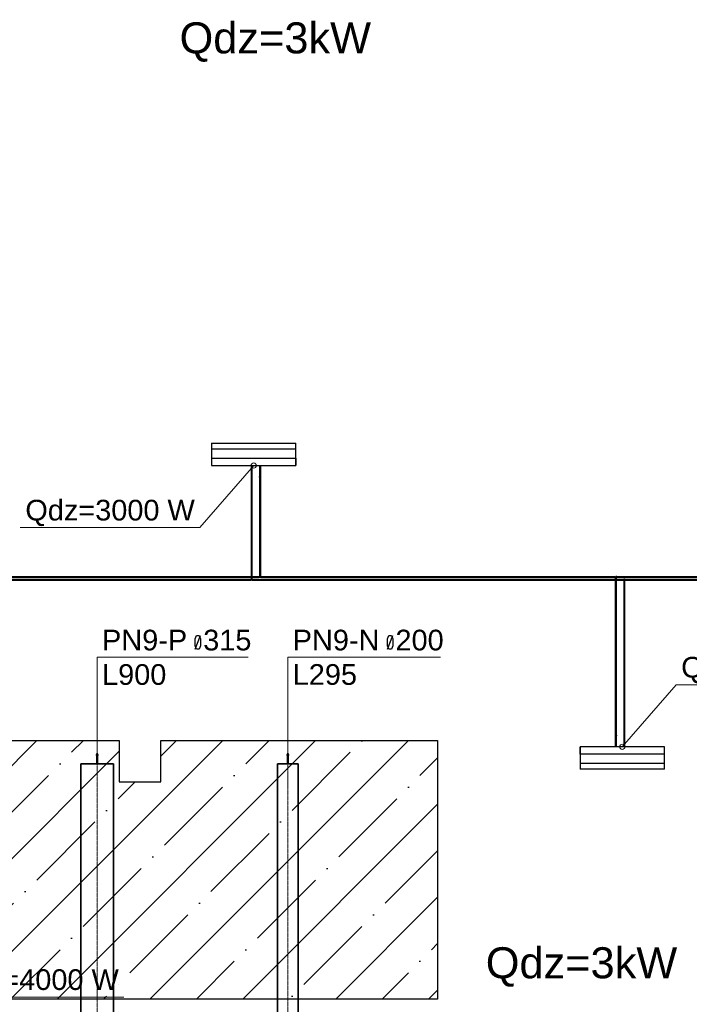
# Model space of a CAD drawing. Header units: millimetres. Extents: x -134161 to 355560, y -27497 to 30328.
# Tile 94 of 95: x 194906 to 201381, y -12609 to -3091. Entities that reach past the tile are written whole.
import ezdxf

# ---------------------------------------------------------------- set-up
doc = ezdxf.new("R2010")
doc.units = ezdxf.units.MM
for name, pattern in [('CenterLine', [17.2, 13, -2, 0.2, -2]), ('HIDDEN', [9.525, 6.35, -3.175]), ('UnderCeiling', [6.7, 4.2, -1, 0.5, -1])]:
    doc.linetypes.add(name, pattern=pattern)
for name, color, linetype in [('0000 RAKSTLAUKUMS - LAYOUT', 7, 'CONTINUOUS'), ('Dz1-Atpakalgaita', 7, 'CONTINUOUS'), ('Dz1-Fenkoils', 7, 'CONTINUOUS'), ('Dz1-Radiators', 7, 'CONTINUOUS'), ('Dz1-Teksts-', 7, 'CONTINUOUS'), ('Dz1-Turpgaita', 7, 'CONTINUOUS'), ('Vent-PN9-N', 7, 'CONTINUOUS'), ('Vent-PN9-N-Teksts-', 7, 'CONTINUOUS'), ('Vent-PN9-P', 7, 'CONTINUOUS'), ('Vent-PN9-P-Teksts-', 7, 'CONTINUOUS')]:
    doc.layers.add(name, color=color, linetype=linetype)
doc.layers.add('AVK-A_uzdevums', color=1, linetype='CONTINUOUS', lineweight=30)
doc.layers.add('AVK-K_uzdevums', color=6, linetype='CONTINUOUS', lineweight=30)
doc.styles.add('Arial', font='arial.ttf', dxfattribs={"height": 187.5})
doc.styles.add('PBL', font='arial.ttf')

# ---------------------------------------------------------------- blocks, each defined once
blk = doc.blocks.new('*U1356')
at = {"layer": 'Vent-PN9-P-Teksts-', "color": 7, "linetype": 'Continuous', "lineweight": 25}
for p, q in [((54852, 7606.7, 2700), (54864.5, 7641, 2700)), ((54852, 7507.3, 2700), (54904, 7639.9, 2700)), ((54864.5, 7641, 2700), (54891.4, 7641, 2700)), ((54891.4, 7641, 2700), (54904, 7606.7, 2700)), ((54852, 7540.4, 2700), (54852, 7606.7, 2700)), ((54864.5, 7507.3, 2700), (54852, 7540.4, 2700)), ((54904, 7540.4, 2700), (54891.4, 7507.3, 2700)), ((54904, 7606.7, 2700), (54904, 7540.4, 2700)), ((54891.4, 7507.3, 2700), (54864.5, 7507.3, 2700))]:
    blk.add_line(p, q, dxfattribs=at)
at = {"layer": 'Vent-PN9-P-Teksts-', "color": 7, "linetype": 'Continuous', "lineweight": 15}
for p, q in [((53904.8, 6398.6, 2700), (53904.8, 7431.6, 2700)), ((53904.8, 7431.6, 2700), (55364.9, 7431.6, 2700))]:
    blk.add_line(p, q, dxfattribs=at)
at = {"layer": 'Vent-PN9-P-Teksts-', "color": 7, "linetype": 'Continuous', "lineweight": 25, "style": 'Arial'}
for s, p in [('PN9-P  315', (53951.5, 7495.9, 2700)), ('L900', (53951.5, 7163, 2700))]:
    blk.add_text(s, height=200, dxfattribs=at).set_placement(p)
blk = doc.blocks.new('*U1360')
at = {"layer": 'Vent-PN9-P', "color": 5, "linetype": 'Continuous', "lineweight": 35}
for p, q in [((53904.8, 6498.6, 2700), (53895.8, 6478.6, 2700)), ((53895.8, 6478.6, 2700), (53901.8, 6478.6, 2700)), ((53901.8, 6478.6, 2700), (53901.8, 6398.6, 2700)), ((53913.8, 6478.6, 2700), (53904.8, 6498.6, 2700)), ((53907.8, 6398.6, 2700), (53907.8, 6478.6, 2700)), ((53907.8, 6478.6, 2700), (53913.8, 6478.6, 2700)), ((54062.3, 6398.6, 2700), (53747.3, 6398.6, 2700)), ((53901.8, 6398.6, 2700), (53907.8, 6398.6, 2700))]:
    blk.add_line(p, q, dxfattribs=at)
blk = doc.blocks.new('*U1361')
at = {"layer": 'Vent-PN9-P', "color": 5, "linetype": 'UnderCeiling', "lineweight": 35}
for p, q in [((53747.3, 1411.9, 2700), (53747.3, 6398.6, 2700)), ((54062.3, 1411.9, 2700), (54062.3, 6398.6, 2700))]:
    blk.add_line(p, q, dxfattribs=at)
at = {"layer": 'Vent-PN9-P', "color": 7, "linetype": 'CenterLine', "lineweight": 18}
blk.add_line((53904.8, 1411.9, 2700), (53904.8, 6398.6, 2700), dxfattribs=at)
blk = doc.blocks.new('*U1455')
at = {"layer": 'Vent-PN9-N-Teksts-', "color": 7, "linetype": 'Continuous', "lineweight": 25}
for p, q in [((56710.9, 7606.8, 2700), (56723.5, 7641, 2700)), ((56710.9, 7507.3, 2700), (56762.9, 7639.9, 2700)), ((56723.5, 7641, 2700), (56750.4, 7641, 2700)), ((56750.4, 7641, 2700), (56762.9, 7606.8, 2700)), ((56710.9, 7540.5, 2700), (56710.9, 7606.8, 2700)), ((56723.5, 7507.3, 2700), (56710.9, 7540.5, 2700)), ((56762.9, 7540.5, 2700), (56750.4, 7507.3, 2700)), ((56762.9, 7606.8, 2700), (56762.9, 7540.5, 2700)), ((56750.4, 7507.3, 2700), (56723.5, 7507.3, 2700))]:
    blk.add_line(p, q, dxfattribs=at)
at = {"layer": 'Vent-PN9-N-Teksts-', "color": 7, "linetype": 'Continuous', "lineweight": 15}
for p, q in [((55748.3, 6398.6, 2700), (55748.3, 7431.7, 2700)), ((55748.3, 7431.7, 2700), (57223.8, 7431.7, 2700))]:
    blk.add_line(p, q, dxfattribs=at)
at = {"layer": 'Vent-PN9-N-Teksts-', "color": 7, "linetype": 'Continuous', "lineweight": 25, "style": 'Arial'}
for s, p in [('PN9-N  200', (55795, 7495.9, 2700)), ('L295', (55795, 7163.3, 2700))]:
    blk.add_text(s, height=200, dxfattribs=at).set_placement(p)
blk = doc.blocks.new('*U1458')
at = {"layer": 'Vent-PN9-N', "color": 1, "linetype": 'Continuous', "lineweight": 35}
for p, q in [((55748.3, 6498.6, 2700), (55739.3, 6478.6, 2700)), ((55739.3, 6478.6, 2700), (55745.3, 6478.6, 2700)), ((55745.3, 6478.6, 2700), (55745.3, 6398.6, 2700)), ((55757.3, 6478.6, 2700), (55748.3, 6498.6, 2700)), ((55751.3, 6398.6, 2700), (55751.3, 6478.6, 2700)), ((55751.3, 6478.6, 2700), (55757.3, 6478.6, 2700)), ((55848.3, 6398.6, 2700), (55648.3, 6398.6, 2700)), ((55745.3, 6398.6, 2700), (55751.3, 6398.6, 2700))]:
    blk.add_line(p, q, dxfattribs=at)
blk = doc.blocks.new('*U1459')
at = {"layer": 'Vent-PN9-N', "color": 1, "linetype": 'UnderCeiling', "lineweight": 35}
for p, q in [((55648.3, 3622.4, 2700), (55648.3, 6398.6, 2700)), ((55848.3, 3622.4, 2700), (55848.3, 6398.6, 2700))]:
    blk.add_line(p, q, dxfattribs=at)
at = {"layer": 'Vent-PN9-N', "color": 7, "linetype": 'CenterLine', "lineweight": 18}
blk.add_line((55748.3, 3622.4, 2700), (55748.3, 6398.6, 2700), dxfattribs=at)
blk = doc.blocks.new('*U1835')
at = {"layer": 'Dz1-Atpakalgaita', "color": 6, "linetype": 'UnderCeiling', "lineweight": 25}
for p, q in [((52303.1, 8211.3, 2800), (55470.5, 8211.3, 2800)), ((52303.1, 8201.3, 2800), (55470.5, 8201.3, 2800))]:
    blk.add_line(p, q, dxfattribs=at)
blk = doc.blocks.new('*U1837')
at = {"layer": 'Dz1-Turpgaita', "color": 4, "linetype": 'UnderCeiling', "lineweight": 25}
for p, q in [((52329.3, 8180.3, 2800), (55393.3, 8180.3, 2800)), ((52329.3, 8174.3, 2800), (55393.3, 8174.3, 2800))]:
    blk.add_line(p, q, dxfattribs=at)
blk = doc.blocks.new('*U1846')
at = {"layer": 'Dz1-Atpakalgaita', "color": 6, "linetype": 'UnderCeiling', "lineweight": 25}
for p, q in [((55472.5, 8211.3, 2800), (55470.5, 8211.3, 2800)), ((55484.5, 8201.3, 2800), (55470.5, 8201.3, 2800)), ((55472.5, 8211.3, 2800), (55472.8, 8210.9, 2801.9)), ((55472.8, 8210.9, 2801.9), (55473.9, 8209.8, 2803.5)), ((55473.9, 8209.8, 2803.5), (55475.5, 8208.2, 2804.6)), ((55475.5, 8208.2, 2804.6), (55477.5, 8206.3, 2805)), ((55477.5, 8206.3, 2805), (55479.4, 8208.2, 2804.6)), ((55479.4, 8208.2, 2804.6), (55481, 8209.8, 2803.5)), ((55481, 8209.8, 2803.5), (55482.1, 8210.9, 2801.9)), ((55482.1, 8210.9, 2801.9), (55482.5, 8211.3, 2800))]:
    blk.add_line(p, q, dxfattribs=at)
at = {"layer": 'Dz1-Atpakalgaita', "color": 6, "linetype": 'UnderCeiling', "lineweight": 25, "extrusion": (-1, 0, 0)}
for centre in [(55470.5, 8206.3, 2800), (55484.5, 8206.3, 2800)]:
    blk.add_ellipse(centre, major_axis=(0, -5), ratio=1, start_param=0, end_param=3.141593, dxfattribs=at)
at = {"layer": 'Dz1-Atpakalgaita', "color": 6, "linetype": 'UnderCeiling', "lineweight": 25}
blk.add_ellipse((55471, 8212.8, 2800), major_axis=(0, -1.5), ratio=1, start_param=0, end_param=1.570796, dxfattribs=at)
at = {"layer": 'Dz1-Atpakalgaita', "color": 6, "linetype": 'UnderCeiling', "lineweight": 25, "extrusion": (0, 1, 0)}
blk.add_ellipse((55477.5, 8212.8, 2800), major_axis=(-5, 0), ratio=1, start_param=0, end_param=3.141593, dxfattribs=at)
at = {"layer": 'Dz1-Atpakalgaita', "color": 6, "linetype": 'UnderCeiling', "lineweight": 25, "extrusion": (0, 0, -1)}
blk.add_ellipse((55484, 8212.8, 2800), major_axis=(0, -1.5), ratio=1, start_param=0, end_param=1.570796, dxfattribs=at)
blk = doc.blocks.new('*U1847')
at = {"layer": 'Dz1-Atpakalgaita', "color": 6, "linetype": 'UnderCeiling', "lineweight": 25}
for p, q in [((55484.5, 8211.3, 2800), (58914.6, 8211.3, 2800)), ((55484.5, 8201.3, 2800), (58914.6, 8201.3, 2800))]:
    blk.add_line(p, q, dxfattribs=at)
blk = doc.blocks.new('*U1848')
at = {"layer": 'Dz1-Turpgaita', "color": 4, "linetype": 'UnderCeiling', "lineweight": 25}
for p, q in [((55394.5, 8180.3, 2800), (55393.3, 8180.3, 2800)), ((55401.7, 8174.3, 2800), (55393.3, 8174.3, 2800)), ((55394.5, 8180.3, 2800), (55394.7, 8180, 2801.1)), ((55394.7, 8180, 2801.1), (55395.3, 8179.4, 2802.1)), ((55395.3, 8179.4, 2802.1), (55396.3, 8178.4, 2802.8)), ((55396.3, 8178.4, 2802.8), (55397.5, 8177.3, 2803)), ((55397.5, 8177.3, 2803), (55398.6, 8178.4, 2802.8)), ((55398.6, 8178.4, 2802.8), (55399.6, 8179.4, 2802.1)), ((55399.6, 8179.4, 2802.1), (55400.2, 8180, 2801.1)), ((55400.2, 8180, 2801.1), (55400.5, 8180.3, 2800))]:
    blk.add_line(p, q, dxfattribs=at)
at = {"layer": 'Dz1-Turpgaita', "color": 4, "linetype": 'UnderCeiling', "lineweight": 25, "extrusion": (-1, 0, 0)}
for centre in [(55393.3, 8177.3, 2800), (55401.7, 8177.3, 2800)]:
    blk.add_ellipse(centre, major_axis=(0, -3), ratio=1, start_param=0, end_param=3.141593, dxfattribs=at)
at = {"layer": 'Dz1-Turpgaita', "color": 4, "linetype": 'UnderCeiling', "lineweight": 25}
blk.add_ellipse((55393.6, 8181.2, 2800), major_axis=(0, -0.9), ratio=1, start_param=0, end_param=1.570796, dxfattribs=at)
at = {"layer": 'Dz1-Turpgaita', "color": 4, "linetype": 'UnderCeiling', "lineweight": 25, "extrusion": (0, 1, 0)}
blk.add_ellipse((55397.5, 8181.3, 2800), major_axis=(-3, 0), ratio=1, start_param=0, end_param=3.141593, dxfattribs=at)
at = {"layer": 'Dz1-Turpgaita', "color": 4, "linetype": 'UnderCeiling', "lineweight": 25, "extrusion": (0, 0, -1)}
blk.add_ellipse((55401.4, 8181.2, 2800), major_axis=(0, -0.9), ratio=1, start_param=0, end_param=1.570796, dxfattribs=at)
blk = doc.blocks.new('*U1849')
at = {"layer": 'Dz1-Turpgaita', "color": 4, "linetype": 'UnderCeiling', "lineweight": 25}
for p, q in [((55401.7, 8180.3, 2800), (58997.4, 8180.3, 2800)), ((55401.7, 8174.3, 2800), (58997.4, 8174.3, 2800))]:
    blk.add_line(p, q, dxfattribs=at)
blk = doc.blocks.new('*U1850')
at = {"layer": 'Dz1-Atpakalgaita', "color": 6, "linetype": 'UnderCeiling', "lineweight": 25}
for p, q in [((58928.6, 8211.3, 2800), (58914.6, 8211.3, 2800)), ((58917, 8201.6, 2801.9), (58916.6, 8201.3, 2800)), ((58918, 8202.7, 2803.5), (58917, 8201.6, 2801.9)), ((58919.7, 8204.4, 2804.6), (58918, 8202.7, 2803.5)), ((58921.6, 8206.3, 2805), (58919.7, 8204.4, 2804.6)), ((58923.5, 8204.4, 2804.6), (58921.6, 8206.3, 2805)), ((58925.1, 8202.7, 2803.5), (58923.5, 8204.4, 2804.6)), ((58926.2, 8201.6, 2801.9), (58925.1, 8202.7, 2803.5)), ((58926.6, 8201.3, 2800), (58926.2, 8201.6, 2801.9)), ((58928.6, 8201.3, 2800), (58926.6, 8201.3, 2800))]:
    blk.add_line(p, q, dxfattribs=at)
at = {"layer": 'Dz1-Atpakalgaita', "color": 6, "linetype": 'UnderCeiling', "lineweight": 25, "extrusion": (-1, 0, 0)}
for centre in [(58914.6, 8206.3, 2800), (58928.6, 8206.3, 2800)]:
    blk.add_ellipse(centre, major_axis=(0, -5), ratio=1, start_param=0, end_param=3.141593, dxfattribs=at)
at = {"layer": 'Dz1-Atpakalgaita', "color": 6, "linetype": 'UnderCeiling', "lineweight": 25, "extrusion": (0, 0, -1)}
blk.add_ellipse((58915.1, 8199.8, 2800), major_axis=(0, 1.5), ratio=1, start_param=0, end_param=1.570796, dxfattribs=at)
at = {"layer": 'Dz1-Atpakalgaita', "color": 6, "linetype": 'UnderCeiling', "lineweight": 25, "extrusion": (0, -1, 0)}
blk.add_ellipse((58921.6, 8199.8, 2800), major_axis=(5, 0), ratio=1, start_param=0, end_param=3.141593, dxfattribs=at)
at = {"layer": 'Dz1-Atpakalgaita', "color": 6, "linetype": 'UnderCeiling', "lineweight": 25}
blk.add_ellipse((58928.1, 8199.8, 2800), major_axis=(0, 1.5), ratio=1, start_param=0, end_param=1.570796, dxfattribs=at)
blk = doc.blocks.new('*U1851')
at = {"layer": 'Dz1-Atpakalgaita', "color": 6, "linetype": 'UnderCeiling', "lineweight": 25}
for p, q in [((58928.6, 8211.3, 2800), (61616.7, 8211.3, 2800)), ((58928.6, 8201.3, 2800), (61616.7, 8201.3, 2800))]:
    blk.add_line(p, q, dxfattribs=at)
blk = doc.blocks.new('*U1852')
at = {"layer": 'Dz1-Turpgaita', "color": 4, "linetype": 'UnderCeiling', "lineweight": 25}
for p, q in [((59005.8, 8180.3, 2800), (58997.4, 8180.3, 2800)), ((58998.8, 8174.5, 2801.1), (58998.6, 8174.3, 2800)), ((58999.5, 8175.1, 2802.1), (58998.8, 8174.5, 2801.1)), ((59000.4, 8176.1, 2802.8), (58999.5, 8175.1, 2802.1)), ((59001.6, 8177.3, 2803), (59000.4, 8176.1, 2802.8)), ((59002.7, 8176.1, 2802.8), (59001.6, 8177.3, 2803)), ((59003.7, 8175.1, 2802.1), (59002.7, 8176.1, 2802.8)), ((59004.4, 8174.5, 2801.1), (59003.7, 8175.1, 2802.1)), ((59004.6, 8174.3, 2800), (59004.4, 8174.5, 2801.1)), ((59005.8, 8174.3, 2800), (59004.6, 8174.3, 2800))]:
    blk.add_line(p, q, dxfattribs=at)
at = {"layer": 'Dz1-Turpgaita', "color": 4, "linetype": 'UnderCeiling', "lineweight": 25, "extrusion": (-1, 0, 0)}
for centre in [(58997.4, 8177.3, 2800), (59005.8, 8177.3, 2800)]:
    blk.add_ellipse(centre, major_axis=(0, -3), ratio=1, start_param=0, end_param=3.141593, dxfattribs=at)
at = {"layer": 'Dz1-Turpgaita', "color": 4, "linetype": 'UnderCeiling', "lineweight": 25, "extrusion": (0, 0, -1)}
blk.add_ellipse((58997.7, 8173.4, 2800), major_axis=(0, 0.9), ratio=1, start_param=0, end_param=1.570796, dxfattribs=at)
at = {"layer": 'Dz1-Turpgaita', "color": 4, "linetype": 'UnderCeiling', "lineweight": 25, "extrusion": (0, -1, 0)}
blk.add_ellipse((59001.6, 8173.3, 2800), major_axis=(3, 0), ratio=1, start_param=0, end_param=3.141593, dxfattribs=at)
at = {"layer": 'Dz1-Turpgaita', "color": 4, "linetype": 'UnderCeiling', "lineweight": 25}
blk.add_ellipse((59005.5, 8173.4, 2800), major_axis=(0, 0.9), ratio=1, start_param=0, end_param=1.570796, dxfattribs=at)
blk = doc.blocks.new('*U1853')
at = {"layer": 'Dz1-Turpgaita', "color": 4, "linetype": 'UnderCeiling', "lineweight": 25}
for p, q in [((59005.8, 8180.3, 2800), (61699.5, 8180.3, 2800)), ((59005.8, 8174.3, 2800), (61699.5, 8174.3, 2800))]:
    blk.add_line(p, q, dxfattribs=at)
blk = doc.blocks.new('*U1864')
at = {"layer": 'Dz1-Teksts-', "color": 7, "linetype": 'Continuous', "lineweight": 0}
for p, q in [((52122.6, 5254, 2500), (52424.9, 4144.7, 2500)), ((52424.9, 4144.7, 2500), (54163.5, 4144.7, 2500))]:
    blk.add_line(p, q, dxfattribs=at)
at = {"layer": 'Dz1-Teksts-', "color": 7, "linetype": 'Continuous', "lineweight": 0, "extrusion": (0, 0, -1)}
blk.add_circle((-52122.6, 5254, -2500), 25, dxfattribs=at)
at = {"layer": 'Dz1-Teksts-', "color": 7, "linetype": 'Continuous', "lineweight": 0, "style": 'Arial'}
blk.add_text('Qdz=4000 W', height=200, dxfattribs=at).set_placement((52475, 4213.6, 2500))
blk = doc.blocks.new('*U2009')
at = {"layer": 'Dz1-Teksts-', "color": 7, "linetype": 'Continuous', "lineweight": 0}
for p, q in [((58981.6, 6564.6, 2200), (59500.8, 7164.3, 2200)), ((59500.8, 7164.3, 2200), (61239.4, 7164.3, 2200))]:
    blk.add_line(p, q, dxfattribs=at)
at = {"layer": 'Dz1-Teksts-', "color": 7, "linetype": 'Continuous', "lineweight": 0, "extrusion": (0, 0, -1)}
blk.add_circle((-58981.6, 6564.6, -2200), 25, dxfattribs=at)
at = {"layer": 'Dz1-Teksts-', "color": 7, "linetype": 'Continuous', "lineweight": 0, "style": 'Arial'}
blk.add_text('Qdz=3000 W', height=200, dxfattribs=at).set_placement((59550.9, 7233.2, 2200))
blk = doc.blocks.new('*U2010')
at = {"layer": 'Dz1-Atpakalgaita', "color": 6, "linetype": 'UnderCeiling', "lineweight": 25}
for p, q in [((58916.6, 6688.6, 2800), (58916.6, 8199.8, 2800)), ((58926.6, 6688.6, 2800), (58926.6, 8199.8, 2800))]:
    blk.add_line(p, q, dxfattribs=at)
blk = doc.blocks.new('*U2011')
at = {"layer": 'Dz1-Turpgaita', "color": 4, "linetype": 'UnderCeiling', "lineweight": 25}
for p, q in [((58998.6, 6682.6, 2800), (58998.6, 8173.3, 2800)), ((59004.6, 6682.6, 2800), (59004.6, 8173.3, 2800))]:
    blk.add_line(p, q, dxfattribs=at)
blk = doc.blocks.new('*U2012')
at = {"layer": 'Dz1-Atpakalgaita', "color": 6, "linetype": 'UnderCeiling', "lineweight": 25, "extrusion": (0, 1, 0)}
blk.add_ellipse((58921.6, 6688.6, 2800), major_axis=(-5, 0), ratio=1, start_param=0, end_param=3.141593, dxfattribs=at)
at = {"layer": 'Dz1-Atpakalgaita', "color": 6, "linetype": 'UnderCeiling', "lineweight": 25, "extrusion": (-1, 0, 0)}
for centre in [(58916.6, 6688.6, 2785), (58926.6, 6688.6, 2785)]:
    blk.add_ellipse(centre, major_axis=(0, -15), ratio=1, start_param=0, end_param=1.570796, dxfattribs=at)
at = {"layer": 'Dz1-Atpakalgaita', "color": 7, "linetype": 'HIDDEN', "lineweight": -3, "extrusion": (0, 0, -1)}
blk.add_ellipse((58921.6, 6673.6, 2785), major_axis=(-5, 0), ratio=1, start_param=0, end_param=3.141593, dxfattribs=at)
at = {"layer": 'Dz1-Atpakalgaita', "color": 6, "linetype": 'UnderCeiling', "lineweight": 25, "extrusion": (0, 0, -1)}
blk.add_ellipse((58921.6, 6673.6, 2785), major_axis=(5, 0), ratio=1, start_param=0, end_param=3.141593, dxfattribs=at)
blk = doc.blocks.new('*U2013')
at = {"layer": 'Dz1-Atpakalgaita', "color": 7, "linetype": 'Continuous', "lineweight": -3}
for p, q in [((58921.6, 6673.6, 2378.5), (58921.6, 6673.6, 2377.5)), ((58921.6, 6673.6, 2628.5), (58921.6, 6673.6, 2627.5))]:
    blk.add_line(p, q, dxfattribs=at)
blk = doc.blocks.new('*U2014')
at = {"layer": 'Dz1-Turpgaita', "color": 4, "linetype": 'UnderCeiling', "lineweight": 25, "extrusion": (0, 1, 0)}
blk.add_ellipse((59001.6, 6682.6, 2800), major_axis=(-3, 0), ratio=1, start_param=0, end_param=3.141593, dxfattribs=at)
at = {"layer": 'Dz1-Turpgaita', "color": 4, "linetype": 'UnderCeiling', "lineweight": 25, "extrusion": (-1, 0, 0)}
for centre in [(58998.6, 6682.6, 2791), (59004.6, 6682.6, 2791)]:
    blk.add_ellipse(centre, major_axis=(0, -9), ratio=1, start_param=0, end_param=1.570796, dxfattribs=at)
at = {"layer": 'Dz1-Turpgaita', "color": 7, "linetype": 'HIDDEN', "lineweight": -3, "extrusion": (0, 0, -1)}
blk.add_ellipse((59001.6, 6673.6, 2791), major_axis=(-3, 0), ratio=1, start_param=0, end_param=3.141593, dxfattribs=at)
at = {"layer": 'Dz1-Turpgaita', "color": 4, "linetype": 'UnderCeiling', "lineweight": 25, "extrusion": (0, 0, -1)}
blk.add_ellipse((59001.6, 6673.6, 2791), major_axis=(3, 0), ratio=1, start_param=0, end_param=3.141593, dxfattribs=at)
blk = doc.blocks.new('*U2015')
at = {"layer": 'Dz1-Turpgaita', "color": 7, "linetype": 'Continuous', "lineweight": -3}
for p, q in [((59001.6, 6673.6, 2372.5), (59001.6, 6673.6, 2371.5)), ((59001.6, 6673.6, 2622.5), (59001.6, 6673.6, 2621.5))]:
    blk.add_line(p, q, dxfattribs=at)
blk = doc.blocks.new('*U2016')
at = {"layer": 'Dz1-Turpgaita', "color": 4, "linetype": 'UnderCeiling', "lineweight": 25, "extrusion": (1, 0, 0)}
for centre in [(58998.6, 6664.6, 2122.5), (59004.6, 6664.6, 2122.5)]:
    blk.add_ellipse(centre, major_axis=(0, 0, -9), ratio=1, start_param=0, end_param=1.570796, dxfattribs=at)
at = {"layer": 'Dz1-Turpgaita', "color": 4, "linetype": 'UnderCeiling', "lineweight": 25, "extrusion": (0, -1, 0)}
blk.add_ellipse((59001.6, 6664.6, 2113.5), major_axis=(3, 0), ratio=1, start_param=0, end_param=3.141593, dxfattribs=at)
blk = doc.blocks.new('*U2017')
at = {"layer": 'Dz1-Turpgaita', "color": 4, "linetype": 'UnderCeiling', "lineweight": 25}
for p, q in [((58998.6, 6564.6, 2113.5), (58998.6, 6664.6, 2113.5)), ((59004.6, 6564.6, 2113.5), (59004.6, 6664.6, 2113.5))]:
    blk.add_line(p, q, dxfattribs=at)
blk = doc.blocks.new('*U2018')
at = {"layer": 'Dz1-Atpakalgaita', "color": 6, "linetype": 'UnderCeiling', "lineweight": 25, "extrusion": (1, 0, 0)}
for centre in [(58916.6, 6658.6, 2128.5), (58926.6, 6658.6, 2128.5)]:
    blk.add_ellipse(centre, major_axis=(0, 0, -15), ratio=1, start_param=0, end_param=1.570796, dxfattribs=at)
at = {"layer": 'Dz1-Atpakalgaita', "color": 6, "linetype": 'UnderCeiling', "lineweight": 25, "extrusion": (0, -1, 0)}
blk.add_ellipse((58921.6, 6658.6, 2113.5), major_axis=(5, 0), ratio=1, start_param=0, end_param=3.141593, dxfattribs=at)
blk = doc.blocks.new('*U2019')
at = {"layer": 'Dz1-Atpakalgaita', "color": 6, "linetype": 'UnderCeiling', "lineweight": 25}
for p, q in [((58916.6, 6564.6, 2113.5), (58916.6, 6658.6, 2113.5)), ((58926.6, 6564.6, 2113.5), (58926.6, 6658.6, 2113.5))]:
    blk.add_line(p, q, dxfattribs=at)
blk = doc.blocks.new('*U2020')
at = {"layer": 'Dz1-Radiators', "color": 7, "linetype": 'Continuous', "lineweight": -3}
blk.add_line((59001.6, 6564.6, 2113.5), (59001.6, 6564.6, 2112.5), dxfattribs=at)
blk = doc.blocks.new('*U2021')
at = {"layer": 'Dz1-Fenkoils', "color": 7, "linetype": 'HIDDEN', "lineweight": -3}
for p, q in [((58574.1, 6492.2, 2060.7), (58574.1, 6564.6, 2057.5)), ((58574.1, 6564.6, 2057.5), (58574.1, 6564.6, 2342.5)), ((59389.1, 6564.6, 2342.5), (59389.1, 6564.6, 2057.5)), ((58574.1, 6347.6, 2309.2), (58574.1, 6347.6, 2128.8)), ((59389.1, 6347.6, 2128.8), (59389.1, 6347.6, 2309.2))]:
    blk.add_line(p, q, dxfattribs=at)
at = {"layer": 'Dz1-Fenkoils', "color": 7, "linetype": 'Continuous', "lineweight": -3}
for p, q in [((59389.1, 6564.6, 2342.5), (58574.1, 6564.6, 2342.5)), ((58574.1, 6564.6, 2342.5), (58574.1, 6492.2, 2342.5)), ((59389.1, 6492.2, 2342.5), (58574.1, 6492.2, 2342.5)), ((58574.1, 6492.2, 2342.5), (58574.1, 6401.8, 2328.2)), ((59389.1, 6492.2, 2342.5), (59389.1, 6564.6, 2342.5)), ((59389.1, 6401.8, 2328.2), (59389.1, 6492.2, 2342.5)), ((59389.1, 6401.8, 2328.2), (58574.1, 6401.8, 2328.2)), ((58574.1, 6401.8, 2328.2), (58574.1, 6347.6, 2309.2)), ((59389.1, 6347.6, 2309.2), (59389.1, 6401.8, 2328.2)), ((59389.1, 6347.6, 2309.2), (58574.1, 6347.6, 2309.2))]:
    blk.add_line(p, q, dxfattribs=at)
blk = doc.blocks.new('*U2048')
at = {"layer": 'Dz1-Teksts-', "color": 7, "linetype": 'Continuous', "lineweight": 0}
for p, q in [((55417.5, 9282.7, 2200), (54898.3, 8682.9, 2200)), ((54898.3, 8682.9, 2200), (53159.6, 8682.9, 2200))]:
    blk.add_line(p, q, dxfattribs=at)
at = {"layer": 'Dz1-Teksts-', "color": 7, "linetype": 'Continuous', "lineweight": 0, "extrusion": (0, 0, -1)}
blk.add_circle((-55417.5, 9282.7, -2200), 25, dxfattribs=at)
at = {"layer": 'Dz1-Teksts-', "color": 7, "linetype": 'Continuous', "lineweight": 0, "style": 'Arial'}
blk.add_text('Qdz=3000 W', height=200, dxfattribs=at).set_placement((53209.7, 8751.8, 2200))
blk = doc.blocks.new('*U2049')
at = {"layer": 'Dz1-Atpakalgaita', "color": 6, "linetype": 'UnderCeiling', "lineweight": 25}
for p, q in [((55472.5, 9158.6, 2800), (55472.5, 8212.8, 2800)), ((55482.5, 9158.6, 2800), (55482.5, 8212.8, 2800))]:
    blk.add_line(p, q, dxfattribs=at)
blk = doc.blocks.new('*U2050')
at = {"layer": 'Dz1-Turpgaita', "color": 4, "linetype": 'UnderCeiling', "lineweight": 25}
for p, q in [((55394.5, 9164.6, 2800), (55394.5, 8181.3, 2800)), ((55400.5, 9164.6, 2800), (55400.5, 8181.3, 2800))]:
    blk.add_line(p, q, dxfattribs=at)
blk = doc.blocks.new('*U2051')
at = {"layer": 'Dz1-Atpakalgaita', "color": 6, "linetype": 'UnderCeiling', "lineweight": 25, "extrusion": (0, 0, -1)}
blk.add_ellipse((55477.5, 9173.6, 2785), major_axis=(-5, 0), ratio=1, start_param=0, end_param=3.141593, dxfattribs=at)
at = {"layer": 'Dz1-Atpakalgaita', "color": 7, "linetype": 'HIDDEN', "lineweight": -3, "extrusion": (0, 0, -1)}
blk.add_ellipse((55477.5, 9173.6, 2785), major_axis=(5, 0), ratio=1, start_param=0, end_param=3.141593, dxfattribs=at)
at = {"layer": 'Dz1-Atpakalgaita', "color": 6, "linetype": 'UnderCeiling', "lineweight": 25, "extrusion": (1, 0, 0)}
for centre in [(55472.5, 9158.6, 2785), (55482.5, 9158.6, 2785)]:
    blk.add_ellipse(centre, major_axis=(0, 15), ratio=1, start_param=0, end_param=1.570796, dxfattribs=at)
at = {"layer": 'Dz1-Atpakalgaita', "color": 6, "linetype": 'UnderCeiling', "lineweight": 25, "extrusion": (0, -1, 0)}
blk.add_ellipse((55477.5, 9158.6, 2800), major_axis=(5, 0), ratio=1, start_param=0, end_param=3.141593, dxfattribs=at)
blk = doc.blocks.new('*U2052')
at = {"layer": 'Dz1-Atpakalgaita', "color": 7, "linetype": 'Continuous', "lineweight": -3}
for p, q in [((55477.5, 9173.6, 2378.5), (55477.5, 9173.6, 2377.5)), ((55477.5, 9173.6, 2628.5), (55477.5, 9173.6, 2627.5))]:
    blk.add_line(p, q, dxfattribs=at)
blk = doc.blocks.new('*U2053')
at = {"layer": 'Dz1-Turpgaita', "color": 4, "linetype": 'UnderCeiling', "lineweight": 25, "extrusion": (0, 0, -1)}
blk.add_ellipse((55397.5, 9173.6, 2791), major_axis=(-3, 0), ratio=1, start_param=0, end_param=3.141593, dxfattribs=at)
at = {"layer": 'Dz1-Turpgaita', "color": 7, "linetype": 'HIDDEN', "lineweight": -3, "extrusion": (0, 0, -1)}
blk.add_ellipse((55397.5, 9173.6, 2791), major_axis=(3, 0), ratio=1, start_param=0, end_param=3.141593, dxfattribs=at)
at = {"layer": 'Dz1-Turpgaita', "color": 4, "linetype": 'UnderCeiling', "lineweight": 25, "extrusion": (1, 0, 0)}
for centre in [(55394.5, 9164.6, 2791), (55400.5, 9164.6, 2791)]:
    blk.add_ellipse(centre, major_axis=(0, 9), ratio=1, start_param=0, end_param=1.570796, dxfattribs=at)
at = {"layer": 'Dz1-Turpgaita', "color": 4, "linetype": 'UnderCeiling', "lineweight": 25, "extrusion": (0, -1, 0)}
blk.add_ellipse((55397.5, 9164.6, 2800), major_axis=(3, 0), ratio=1, start_param=0, end_param=3.141593, dxfattribs=at)
blk = doc.blocks.new('*U2054')
at = {"layer": 'Dz1-Turpgaita', "color": 7, "linetype": 'Continuous', "lineweight": -3}
for p, q in [((55397.5, 9173.6, 2372.5), (55397.5, 9173.6, 2371.5)), ((55397.5, 9173.6, 2622.5), (55397.5, 9173.6, 2621.5))]:
    blk.add_line(p, q, dxfattribs=at)
blk = doc.blocks.new('*U2055')
at = {"layer": 'Dz1-Turpgaita', "color": 4, "linetype": 'UnderCeiling', "lineweight": 25, "extrusion": (0, 1, 0)}
blk.add_ellipse((55397.5, 9182.6, 2113.5), major_axis=(-3, 0), ratio=1, start_param=0, end_param=3.141593, dxfattribs=at)
at = {"layer": 'Dz1-Turpgaita', "color": 4, "linetype": 'UnderCeiling', "lineweight": 25, "extrusion": (-1, 0, 0)}
for centre in [(55394.5, 9182.6, 2122.5), (55400.5, 9182.6, 2122.5)]:
    blk.add_ellipse(centre, major_axis=(0, 0, -9), ratio=1, start_param=0, end_param=1.570796, dxfattribs=at)
blk = doc.blocks.new('*U2056')
at = {"layer": 'Dz1-Turpgaita', "color": 4, "linetype": 'UnderCeiling', "lineweight": 25}
for p, q in [((55394.5, 9282.7, 2113.5), (55394.5, 9182.6, 2113.5)), ((55400.5, 9282.7, 2113.5), (55400.5, 9182.6, 2113.5))]:
    blk.add_line(p, q, dxfattribs=at)
blk = doc.blocks.new('*U2057')
at = {"layer": 'Dz1-Atpakalgaita', "color": 6, "linetype": 'UnderCeiling', "lineweight": 25, "extrusion": (0, 1, 0)}
blk.add_ellipse((55477.5, 9188.6, 2113.5), major_axis=(-5, 0), ratio=1, start_param=0, end_param=3.141593, dxfattribs=at)
at = {"layer": 'Dz1-Atpakalgaita', "color": 6, "linetype": 'UnderCeiling', "lineweight": 25, "extrusion": (-1, 0, 0)}
for centre in [(55472.5, 9188.6, 2128.5), (55482.5, 9188.6, 2128.5)]:
    blk.add_ellipse(centre, major_axis=(0, 0, -15), ratio=1, start_param=0, end_param=1.570796, dxfattribs=at)
blk = doc.blocks.new('*U2058')
at = {"layer": 'Dz1-Atpakalgaita', "color": 6, "linetype": 'UnderCeiling', "lineweight": 25}
for p, q in [((55472.5, 9282.7, 2113.5), (55472.5, 9188.6, 2113.5)), ((55482.5, 9282.7, 2113.5), (55482.5, 9188.6, 2113.5))]:
    blk.add_line(p, q, dxfattribs=at)
blk = doc.blocks.new('*U2059')
at = {"layer": 'Dz1-Radiators', "color": 7, "linetype": 'Continuous', "lineweight": -3}
blk.add_line((55397.5, 9282.7, 2113.5), (55397.5, 9282.7, 2112.5), dxfattribs=at)
blk = doc.blocks.new('*U2060')
at = {"layer": 'Dz1-Fenkoils', "color": 7, "linetype": 'HIDDEN', "lineweight": -3}
for p, q in [((55010, 9499.7, 2128.8), (55010, 9499.7, 2309.2)), ((55825, 9499.7, 2309.2), (55825, 9499.7, 2128.8)), ((55825, 9355, 2060.7), (55825, 9282.7, 2057.5)), ((55010, 9282.7, 2342.5), (55010, 9282.7, 2057.5)), ((55825, 9282.7, 2057.5), (55825, 9282.7, 2342.5))]:
    blk.add_line(p, q, dxfattribs=at)
at = {"layer": 'Dz1-Fenkoils', "color": 7, "linetype": 'Continuous', "lineweight": -3}
for p, q in [((55010, 9499.7, 2309.2), (55010, 9445.4, 2328.2)), ((55010, 9499.7, 2309.2), (55825, 9499.7, 2309.2)), ((55010, 9445.4, 2328.2), (55010, 9355, 2342.5)), ((55010, 9445.4, 2328.2), (55825, 9445.4, 2328.2)), ((55825, 9445.4, 2328.2), (55825, 9499.7, 2309.2)), ((55825, 9355, 2342.5), (55825, 9445.4, 2328.2)), ((55010, 9355, 2342.5), (55010, 9282.7, 2342.5)), ((55010, 9355, 2342.5), (55825, 9355, 2342.5)), ((55825, 9282.7, 2342.5), (55825, 9355, 2342.5)), ((55010, 9282.7, 2342.5), (55825, 9282.7, 2342.5))]:
    blk.add_line(p, q, dxfattribs=at)

msp = doc.modelspace()

# ---------------------------------------------------------------- hatches: boundary and pattern name
at = {"layer": 'AVK-A_uzdevums'}
h = msp.add_hatch(dxfattribs=at)
h.set_pattern_fill('ANSI35', color=256, scale=100)
h.set_pattern_definition([(45, (141751.17, -16683.6), (-449.013, 449.013), []), (45, (142200.2, -16683.6), (-449.013, 449.013), [793.75, -158.75, 0, -158.75])])
h.paths.add_polyline_path([(178482.4, -10425.4), (179011.5, -10425.4), (179011.5, -10058.6), (183368.3, -10058.6), (183368.3, -10379.5), (185029.9, -10379.5), (185029.9, -10157.3), (190057, -10157.3), (190057, -10457.1), (190459.2, -10457.1), (190459.2, -10058.6), (195867.3, -10058.6), (195867.3, -10457.1), (196269.4, -10457.1), (196269.4, -10058.6), (198947, -10058.6), (198947, -12558.6), (178482.4, -12558.6)])

# ---------------------------------------------------------------- linework, layer by layer
msp.add_lwpolyline([(178482.4, -10425.4), (179011.5, -10425.4), (179011.5, -10058.6), (183368.3, -10058.6), (183368.3, -10379.5), (185029.9, -10379.5), (185029.9, -10157.3), (190057, -10157.3), (190057, -10457.1), (190459.2, -10457.1), (190459.2, -10058.6), (195867.3, -10058.6), (195867.3, -10457.1), (196269.4, -10457.1), (196269.4, -10058.6), (198947, -10058.6), (198947, -12558.6), (178482.4, -12558.6)], close=True, dxfattribs=at)

# ---------------------------------------------------------------- block references
at = {"layer": 'Dz1-Atpakalgaita'}
for name in ['*U2058', '*U2057', '*U2051', '*U2052', '*U2049', '*U1835', '*U1846', '*U1847', '*U1850', '*U2010', '*U1851', '*U2012', '*U2018', '*U2019', '*U2013']:
    msp.add_blockref(name, (141751.2, -16683.6), dxfattribs=at)
at = {"layer": 'Dz1-Fenkoils'}
for name in ['*U2060', '*U2021']:
    msp.add_blockref(name, (141751.2, -16683.6), dxfattribs=at)
at = {"layer": 'Dz1-Radiators'}
for name in ['*U2059', '*U2020']:
    msp.add_blockref(name, (141751.2, -16683.6), dxfattribs=at)
at = {"layer": 'Dz1-Teksts-'}
for name in ['*U2048', '*U2009', '*U1864']:
    msp.add_blockref(name, (141751.2, -16683.6), dxfattribs=at)
at = {"layer": 'Dz1-Turpgaita'}
for name in ['*U2056', '*U2055', '*U2053', '*U2050', '*U2054', '*U1837', '*U1848', '*U1849', '*U1852', '*U2011', '*U1853', '*U2014', '*U2016', '*U2017', '*U2015']:
    msp.add_blockref(name, (141751.2, -16683.6), dxfattribs=at)
at = {"layer": 'Vent-PN9-N'}
for name in ['*U1458', '*U1459']:
    msp.add_blockref(name, (141751.2, -16683.6), dxfattribs=at)
at = {"layer": 'Vent-PN9-N-Teksts-'}
msp.add_blockref('*U1455', (141751.2, -16683.6), dxfattribs=at)
at = {"layer": 'Vent-PN9-P'}
for name in ['*U1360', '*U1361']:
    msp.add_blockref(name, (141751.2, -16683.6), dxfattribs=at)
at = {"layer": 'Vent-PN9-P-Teksts-'}
msp.add_blockref('*U1356', (141751.2, -16683.6), dxfattribs=at)

# ---------------------------------------------------------------- texts
at = {"layer": '0000 RAKSTLAUKUMS - LAYOUT', "insert": (626.6, -5594.9), "char_height": 230, "width": 7851.016, "attachment_point": 1, "style": 'PBL'}
msp.add_mtext('{\\fArial|b0|i0|c186|p34;Piezīmes:\\P\\pi-690,l920,t920;1.^IVisi izmēri doti milimetros (mm), bet augstuma atzīmes metros (m).\\P2.^ISkatīt kopā ar inventerizācijas lietu kad.apz. \\fArial|b0|i1|c186|p34;01001190285002\\fArial|b0|i0|c186|p34; veiktu \\fArial|b0|i1|c186|p34;27.05.2021}.', dxfattribs=at)
at = {"layer": 'AVK-K_uzdevums', "char_height": 300, "width": 1929.168, "attachment_point": 1, "style": 'PBL'}
for insert in [(196451.9, -3116.6), (199412.5, -12057.2)]:
    msp.add_mtext('{\\fArial|b0|i0|c186|p34;Qdz=3kW}', dxfattribs=dict(at, insert=insert))

doc.saveas('drawing.dxf')
